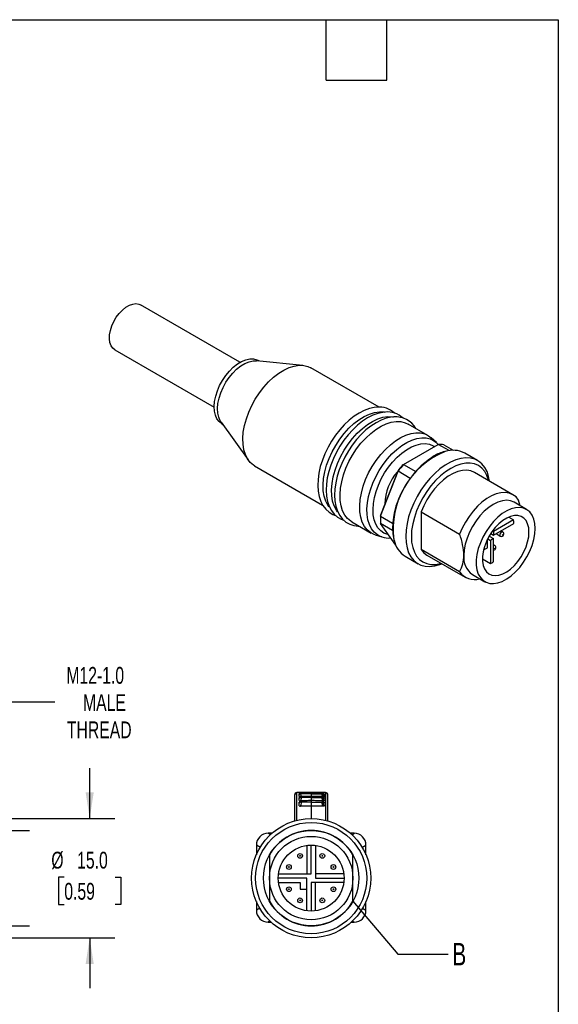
# Model space of a CAD drawing. Header units: millimetres. Extents: x 6 to 273, y 6 to 210.
# Tile 8 of 8: x 205 to 273, y 86 to 210. Entities that reach past the tile are written whole.
import ezdxf

# ---------------------------------------------------------------- set-up
doc = ezdxf.new("R2010")
doc.units = ezdxf.units.MM
doc.linetypes.add('SLD-Solid', pattern=[0])
doc.layers.add('DIMENSIONS', color=140, linetype='SLD-Solid', lineweight=25)
doc.layers.add('TEXT', color=140, linetype='SLD-Solid', lineweight=25)
doc.styles.add('SLDTEXTSTYLE0', font='TXT', dxfattribs={"width": 0.7})
doc.dimstyles.new('SLDDIMSTYLE1', dxfattribs={"dimtxt": 2.158008, "dimasz": 3.302, "dimexe": 0, "dimexo": 0.0625, "dimgap": 0.539502, "dimtad": 0, "dimtih": 1, "dimtoh": 1, "dimdec": 1, "dimrnd": 1e-09, "dimzin": 12, "dimdsep": 46, "dimtxsty": 'SLDTEXTSTYLE0', "dimsah": 1, "dimcen": 0.09, "dimadec": 0, "dimazin": 3, "dimtfac": 1, "dimtdec": 1, "dimtofl": 0, "dimtmove": 0, "dimatfit": 3, "dimfxl": 0, "dimfrac": 2, "dimtolj": 1, "dimtzin": 12, "dimarcsym": 0})
doc.dimstyles.new('SLDDIMSTYLE2', dxfattribs={"dimtxt": 2.158008, "dimasz": 3.302, "dimexe": 0, "dimexo": 0.0625, "dimgap": 0.539502, "dimtad": 0, "dimtih": 1, "dimtoh": 1, "dimdec": 1, "dimrnd": 1e-09, "dimzin": 4, "dimdsep": 46, "dimtxsty": 'SLDTEXTSTYLE0', "dimsah": 1, "dimcen": 0.09, "dimadec": 0, "dimazin": 1, "dimtfac": 1, "dimtdec": 1, "dimtmove": 0, "dimatfit": 0, "dimfxl": 0, "dimfrac": 2, "dimtolj": 1, "dimtzin": 12, "dimarcsym": 0})
doc.dimstyles.new('SLDDIMSTYLE3', dxfattribs={"dimtxt": 0.18, "dimasz": 3.302, "dimexe": 0, "dimexo": 0.0625, "dimgap": 0, "dimtad": 0, "dimtih": 1, "dimtoh": 1, "dimdec": 0, "dimrnd": 1e-09, "dimzin": 0, "dimdsep": 46, "dimtxsty": 'Standard', "dimblk1": 'NONE', "dimblk2": 'NONE', "dimsah": 1, "dimcen": 0.09, "dimadec": 0, "dimazin": 0, "dimtfac": 3.302, "dimtdec": 0, "dimtofl": 0, "dimtmove": 0, "dimatfit": 3, "dimldrblk": 'NONE', "dimfxl": 0, "dimfrac": 2, "dimtolj": 1, "dimtzin": 0, "dimarcsym": 0})

# ---------------------------------------------------------------- blocks, each defined once
blk = doc.blocks.new('_D_3')
at = {"layer": 'DIMENSIONS'}
for p, q in [((209.67, 123.65), (203.32, 123.65)), ((203.32, 123.65), (203.32, 107.51)), ((194.14, 107.51), (206.49, 107.51)), ((203.32, 107.51), (203.32, 95.51)), ((194.14, 95.51), (206.49, 95.51))]:
    blk.add_line(p, q, dxfattribs=at)
for points in [[(203.32, 107.51), (202.81, 104.21), (203.82, 104.21)], [(203.32, 95.51), (203.82, 98.81), (202.81, 98.81)]]:
    blk.add_solid(points, dxfattribs=at)
at = {"layer": 'DIMENSIONS', "char_height": 2.117, "attachment_point": 1, "style": 'SLDTEXTSTYLE0'}
for s, insert in [('M12-1.0', (211.12, 128.09)), ('MALE', (213.22, 124.66)), ('THREAD', (211.19, 121.23))]:
    blk.add_mtext(s, dxfattribs=dict(at, insert=insert))
blk = doc.blocks.new('_D_4')
at = {"layer": 'DIMENSIONS'}
for p, q in [((214.06, 109.01), (214.06, 115.36)), ((186.79, 109.01), (195.05, 109.01)), ((196.58, 109.01), (202.55, 109.01)), ((204.08, 109.01), (217.24, 109.01)), ((210.86, 101.62), (210.13, 101.62)), ((210.13, 101.62), (210.13, 98.19)), ((217.27, 101.62), (217.99, 101.62)), ((217.99, 101.62), (217.99, 98.19)), ((210.13, 98.19), (210.86, 98.19)), ((217.99, 98.19), (217.27, 98.19)), ((186.79, 94.01), (217.24, 94.01)), ((214.06, 94.01), (214.06, 87.66))]:
    blk.add_line(p, q, dxfattribs=at)
for points in [[(214.06, 109.01), (214.57, 112.31), (213.55, 112.31)], [(214.06, 94.01), (213.55, 90.71), (214.57, 90.71)]]:
    blk.add_solid(points, dxfattribs=at)
at = {"layer": 'DIMENSIONS', "char_height": 2.117, "attachment_point": 1, "style": 'SLDTEXTSTYLE0'}
for s, insert in [('%%c', (209.23, 104.83)), ('15.0', (212.48, 104.83)), ('0.59', (210.86, 100.91))]:
    blk.add_mtext(s, dxfattribs=dict(at, insert=insert))
blk = doc.blocks.new('_None')

msp = doc.modelspace()

# ---------------------------------------------------------------- linework, layer by layer
for p, q in [((232.98, 166.43), (220.46, 173.65)), ((217.21, 168.02), (229.73, 160.8)), ((240.89, 166.04), (235.05, 166.62)), ((235.41, 166.58), (235.28, 166.66)), ((250.49, 160.77), (241.91, 165.72)), ((230.6, 158.91), (234.02, 154.14)), ((230.68, 158.69), (230.81, 158.62)), ((256.61, 157.23), (254.14, 158.66)), ((257.7, 156.32), (257.03, 156.93)), ((257.7, 156.32), (257.76, 156.26)), ((257.9, 156.12), (257.77, 156.24)), ((253.56, 153.57), (257.94, 156.1)), ((259.31, 155.31), (257.94, 156.1)), ((258.64, 156.04), (259.82, 155.36)), ((262.89, 154.07), (261.27, 155.01)), ((234.81, 153.42), (243.38, 148.47)), ((252.83, 152.74), (250.67, 147.18)), ((250.68, 147.06), (252.87, 152.71)), ((254.41, 151.81), (252.87, 152.71)), ((253.56, 153.57), (255.1, 152.68)), ((267.34, 149.77), (262.5, 152.56)), ((269.05, 147.91), (267.5, 148.81)), ((268.26, 148.37), (268.05, 149.09)), ((255.79, 147.6), (260.63, 144.8)), ((255.79, 147.6), (255.79, 142.85)), ((247.04, 146.36), (249.51, 144.93)), ((250.66, 146.75), (250.66, 146.59)), ((250.68, 147.06), (252.19, 146.19)), ((267.43, 146.6), (264.91, 145.14)), ((266.82, 146.95), (267.43, 146.6)), ((252.17, 145.28), (250.68, 146.14)), ((252.58, 143.43), (250.68, 146.14)), ((264.78, 145.22), (264.91, 145.14)), ((264.91, 144.69), (267.45, 146.16)), ((264.91, 145.14), (264.91, 144.69)), ((266.05, 145.08), (265.81, 145.21)), ((249.98, 144.73), (250.85, 144.45)), ((264.13, 143.1), (264.13, 144.15)), ((264.17, 144.22), (264.52, 144.02)), ((264.35, 144.56), (264.91, 144.24)), ((264.91, 144.24), (264.52, 144.02)), ((264.52, 144.02), (264.52, 141.08)), ((264.56, 144.9), (264.91, 144.69)), ((264.91, 141.33), (264.91, 144.24)), ((265.21, 144.87), (265.75, 144.56)), ((260.63, 140.06), (255.79, 142.85)), ((263.64, 142.82), (264.13, 143.1)), ((265.06, 143.36), (264.91, 143.45)), ((253.77, 142.01), (255.39, 141.08)), ((256.5, 142.17), (261.34, 139.37)), ((264.52, 141.08), (263.49, 141.67)), ((262.25, 139.72), (263.8, 138.82)), ((239.84, 111.98), (239.84, 108.71)), ((240.14, 108.79), (240.14, 112.28)), ((241.95, 112.3), (240.34, 112.29)), ((240.34, 112.29), (241.94, 112.3)), ((240.44, 111.96), (240.44, 112.11)), ((240.44, 111.8), (240.44, 111.96)), ((240.44, 111.52), (240.44, 111.65)), ((240.7, 112.11), (240.49, 112.11)), ((240.69, 111.66), (240.52, 111.66)), ((241.94, 111.66), (240.69, 111.66)), ((241.94, 112.11), (240.7, 112.11)), ((243.55, 112.29), (241.94, 112.3)), ((241.94, 112.3), (241.94, 112.11)), ((241.94, 112.3), (243.55, 112.29)), ((241.94, 112.11), (241.94, 111.8)), ((241.94, 112.11), (243.31, 112.11)), ((241.94, 111.8), (241.94, 111.66)), ((241.94, 111.66), (241.94, 111.26)), ((241.94, 111.66), (243.32, 111.66)), ((243.31, 112.11), (243.31, 112.11)), ((243.34, 111.66), (243.32, 111.66)), ((243.44, 112.11), (243.36, 112.11)), ((243.44, 111.66), (243.39, 111.66)), ((243.51, 111.59), (243.5, 111.6)), ((243.67, 111.56), (243.55, 111.65)), ((243.75, 112.28), (243.75, 108.79)), ((244.04, 108.71), (244.04, 111.98)), ((240.44, 110.96), (240.44, 111.06)), ((240.67, 111.08), (240.55, 111.08)), ((241.94, 111.08), (240.67, 111.08)), ((241.94, 111.26), (241.94, 111.08)), ((241.94, 111.08), (241.94, 110.58)), ((241.94, 111.08), (243.34, 111.08)), ((241.94, 110.58), (241.94, 109.01)), ((243.37, 111.08), (243.34, 111.08)), ((243.44, 111.08), (243.37, 111.08)), ((243.51, 111.03), (243.5, 111.05)), ((237.02, 107.17), (236.53, 107.16)), ((236.8, 106.94), (236.53, 107.16)), ((247.36, 107.16), (246.87, 107.17)), ((247.09, 106.95), (247.36, 107.16)), ((235.04, 105.66), (235.04, 104.45)), ((235.57, 105.37), (235.04, 105.66)), ((241.39, 105.62), (241.39, 102.06)), ((241.94, 102.06), (241.94, 105.66)), ((242.49, 105.62), (242.49, 102.06)), ((248.33, 105.38), (248.84, 105.66)), ((248.84, 104.45), (248.84, 105.66)), ((236.69, 104.42), (236.69, 101.51)), ((247.19, 101.51), (247.19, 104.42)), ((237.83, 102.06), (241.39, 102.06)), ((241.39, 102.06), (241.94, 102.06)), ((242.49, 102.06), (242.49, 101.51)), ((246.06, 102.06), (242.49, 102.06)), ((236.69, 101.51), (236.69, 98.61)), ((241.39, 101.51), (237.79, 101.51)), ((237.83, 100.96), (240.54, 100.96)), ((240.54, 100.96), (240.54, 100.11)), ((241.39, 100.11), (241.39, 101.51)), ((241.94, 100.96), (241.94, 97.36)), ((242.49, 100.96), (241.94, 100.96)), ((242.49, 101.51), (246.09, 101.51)), ((242.49, 97.4), (242.49, 100.96)), ((246.06, 100.96), (242.49, 100.96)), ((247.19, 98.61), (247.19, 101.51)), ((240.54, 100.11), (241.39, 100.11)), ((241.39, 97.4), (241.39, 100.11)), ((235.04, 98.57), (235.04, 97.46)), ((248.84, 97.46), (248.84, 98.57)), ((235.49, 97.73), (235.04, 97.46)), ((248.4, 97.73), (248.84, 97.46)), ((236.73, 96.14), (236.53, 95.96)), ((236.53, 95.96), (236.9, 95.96)), ((246.98, 95.96), (247.36, 95.96)), ((247.16, 96.13), (247.36, 95.96))]:
    msp.add_line(p, q)
at = {"flags": 128}
for points in [[(217.21, 168.02), (216.97, 168.21), (216.75, 168.52), (216.61, 168.91), (216.54, 169.37), (216.56, 169.89), (216.66, 170.44), (216.84, 171), (217.09, 171.56), (217.41, 172.09), (217.78, 172.58), (218.18, 173), (218.61, 173.35), (219.05, 173.6), (219.47, 173.76), (219.88, 173.81), (220.25, 173.75), (220.46, 173.65)], [(230.68, 158.69), (230.68, 158.69), (230.34, 158.96), (230.07, 159.32), (229.88, 159.76), (229.76, 160.29), (229.73, 160.87), (229.78, 161.5), (229.92, 162.17), (230.13, 162.84), (230.42, 163.51), (230.78, 164.16), (231.19, 164.77), (231.65, 165.33), (232.14, 165.82), (232.65, 166.22), (233.18, 166.54), (233.7, 166.75), (234.2, 166.86), (234.66, 166.86), (235.09, 166.75), (235.28, 166.66)], [(230.6, 158.91), (230.5, 159.07), (230.3, 159.52), (230.19, 160.04), (230.15, 160.63), (230.21, 161.26), (230.34, 161.92), (230.56, 162.6), (230.85, 163.27), (231.2, 163.92), (231.61, 164.53), (232.07, 165.08), (232.56, 165.57), (233.08, 165.98), (233.6, 166.29), (234.12, 166.51), (234.62, 166.62), (235.05, 166.62)], [(234.81, 153.42), (234.7, 153.49), (234.28, 153.83), (233.93, 154.27), (233.66, 154.81), (233.47, 155.42), (233.36, 156.11), (233.34, 156.85), (233.4, 157.64), (233.55, 158.47), (233.78, 159.31), (234.09, 160.16), (234.47, 160.99), (234.91, 161.81), (235.42, 162.58), (235.98, 163.31), (236.58, 163.97), (237.2, 164.55), (237.85, 165.05), (238.51, 165.45), (239.16, 165.76), (239.8, 165.96), (240.42, 166.05), (241, 166.03), (241.53, 165.9), (241.91, 165.72)], [(250.22, 160.77), (249.89, 160.74), (249.27, 160.6), (248.63, 160.37), (247.99, 160.04), (247.34, 159.63), (246.72, 159.13), (246.11, 158.56), (245.53, 157.93), (244.99, 157.24), (244.5, 156.5), (244.06, 155.73), (243.67, 154.93), (243.35, 154.12), (243.09, 153.3), (242.91, 152.49), (242.8, 151.7), (242.76, 150.94), (242.81, 150.22), (242.94, 149.54), (243.14, 148.93), (243.42, 148.39), (243.78, 147.93), (244.2, 147.56), (244.67, 147.28), (245.01, 147.16)], [(244.19, 148.23), (244.05, 148.44), (243.77, 148.97), (243.58, 149.58), (243.47, 150.27), (243.45, 151.01), (243.51, 151.8), (243.66, 152.63), (243.89, 153.47), (244.2, 154.32), (244.58, 155.16), (245.03, 155.97), (245.53, 156.74), (246.09, 157.47), (246.69, 158.13), (247.31, 158.71), (247.96, 159.21), (248.62, 159.62), (249.27, 159.92), (249.91, 160.12), (250.53, 160.21), (251.11, 160.19), (251.23, 160.17)], [(251.28, 160.16), (250.95, 160.13), (250.33, 159.99), (249.69, 159.76), (249.05, 159.43), (248.4, 159.01), (247.78, 158.52), (247.17, 157.95), (246.59, 157.31), (246.05, 156.62), (245.56, 155.89), (245.12, 155.11), (244.73, 154.32), (244.41, 153.5), (244.15, 152.69), (243.97, 151.88), (243.86, 151.09), (243.82, 150.33), (243.87, 149.6), (244, 148.93), (244.2, 148.32), (244.49, 147.77), (244.84, 147.31), (245.26, 146.95), (245.73, 146.67), (246.07, 146.55)], [(245.25, 147.62), (245.11, 147.82), (244.83, 148.36), (244.64, 148.97), (244.53, 149.66), (244.51, 150.4), (244.57, 151.19), (244.72, 152.02), (244.95, 152.86), (245.26, 153.71), (245.64, 154.54), (246.09, 155.36), (246.59, 156.13), (247.15, 156.86), (247.75, 157.52), (248.38, 158.1), (249.02, 158.6), (249.68, 159), (250.33, 159.31), (250.97, 159.51), (251.59, 159.6), (252.17, 159.58), (252.3, 159.56)], [(252.34, 159.55), (252.01, 159.52), (251.39, 159.38), (250.75, 159.14), (250.11, 158.82), (249.47, 158.4), (248.84, 157.91), (248.23, 157.34), (247.65, 156.7), (247.11, 156.01), (246.62, 155.28), (246.18, 154.5), (245.79, 153.7), (245.47, 152.89), (245.21, 152.08), (245.03, 151.27), (244.92, 150.48), (244.89, 149.71), (244.93, 148.99), (245.06, 148.32), (245.26, 147.7), (245.55, 147.16), (245.9, 146.7), (246.32, 146.33), (246.79, 146.06), (247.3, 145.88), (247.85, 145.8), (248.01, 145.8)], [(247.04, 146.36), (246.93, 146.43), (246.52, 146.77), (246.17, 147.21), (245.89, 147.74), (245.7, 148.36), (245.59, 149.04), (245.57, 149.79), (245.63, 150.58), (245.78, 151.4), (246.01, 152.25), (246.32, 153.09), (246.7, 153.93), (247.15, 154.74), (247.65, 155.52), (248.21, 156.24), (248.81, 156.9), (249.44, 157.49), (250.08, 157.99), (250.74, 158.39), (251.39, 158.7), (252.03, 158.9), (252.65, 158.99), (253.23, 158.97), (253.76, 158.83), (254.14, 158.66)], [(249.98, 144.73), (249.89, 144.76), (249.41, 145), (248.99, 145.34), (248.64, 145.78), (248.37, 146.32), (248.18, 146.93), (248.07, 147.62), (248.05, 148.36), (248.11, 149.15), (248.26, 149.97), (248.49, 150.82), (248.79, 151.67), (249.17, 152.5), (249.62, 153.32), (250.13, 154.09), (250.69, 154.81), (251.28, 155.47), (251.91, 156.06), (252.56, 156.56), (253.22, 156.96), (253.87, 157.27), (254.51, 157.47), (255.12, 157.56), (255.7, 157.54), (256.24, 157.41), (256.72, 157.17), (257.03, 156.93)], [(250.85, 144.45), (250.76, 144.48), (250.29, 144.71), (249.88, 145.05), (249.54, 145.48), (249.28, 146), (249.09, 146.59), (248.99, 147.26), (248.96, 147.98), (249.02, 148.75), (249.17, 149.55), (249.39, 150.37), (249.69, 151.2), (250.06, 152.01), (250.5, 152.8), (250.99, 153.56), (251.53, 154.26), (252.11, 154.9), (252.72, 155.47), (253.35, 155.96), (253.99, 156.35), (254.63, 156.65), (255.25, 156.84), (255.85, 156.93), (256.41, 156.91), (256.93, 156.78), (257.4, 156.55), (257.7, 156.32)], [(251.67, 144.72), (251.57, 144.74), (251.1, 144.92), (250.69, 145.21), (250.35, 145.59), (250.08, 146.06), (249.88, 146.61), (249.76, 147.24), (249.73, 147.92), (249.78, 148.65), (249.91, 149.41), (250.12, 150.19), (250.41, 150.98), (250.77, 151.76), (251.19, 152.51), (251.67, 153.22), (252.19, 153.88), (252.75, 154.48), (253.34, 155), (253.95, 155.43), (254.56, 155.78), (255.16, 156.02), (255.75, 156.16), (256.3, 156.19), (256.82, 156.12), (257.29, 155.93), (257.46, 155.83)], [(264.39, 151.47), (264.28, 152.06), (264.08, 152.67), (263.79, 153.2), (263.44, 153.65), (263.01, 153.99), (262.53, 154.24), (261.99, 154.38), (261.4, 154.42), (260.78, 154.34), (260.14, 154.16), (259.48, 153.88), (258.81, 153.49), (258.15, 153.01), (257.51, 152.45), (256.89, 151.81), (256.3, 151.1), (255.76, 150.34), (255.28, 149.53), (254.85, 148.69), (254.5, 147.84), (254.21, 146.98), (254.01, 146.13), (253.88, 145.3), (253.84, 144.51), (253.88, 143.77), (254.01, 143.08), (254.21, 142.47), (254.5, 141.94), (254.85, 141.49), (255.28, 141.15), (255.76, 140.9), (256.3, 140.76), (256.89, 140.73), (257.51, 140.8), (258.15, 140.98), (258.4, 141.08)], [(264.3, 151.52), (264.28, 151.61), (264.07, 152.19), (263.78, 152.7), (263.43, 153.11), (263, 153.43), (262.51, 153.64), (261.97, 153.75), (261.39, 153.74), (260.78, 153.63), (260.14, 153.41), (259.5, 153.08), (258.85, 152.66), (258.22, 152.15), (257.6, 151.55), (257.02, 150.89), (256.49, 150.16), (256, 149.39), (255.57, 148.58), (255.21, 147.75), (254.93, 146.91), (254.72, 146.09), (254.59, 145.28), (254.55, 144.51), (254.59, 143.79), (254.72, 143.13), (254.93, 142.54), (255.21, 142.03), (255.57, 141.62), (256, 141.3), (256.49, 141.09), (257.02, 140.99), (257.6, 140.99), (258.22, 141.11), (258.3, 141.13)], [(252.87, 152.71), (252.85, 152.72), (252.83, 152.74)], [(253.45, 153.51), (253.51, 153.55), (253.56, 153.57)], [(262.5, 152.56), (262.49, 152.57), (262.03, 152.76), (261.52, 152.84), (260.97, 152.81), (260.4, 152.67), (259.8, 152.43), (259.2, 152.08), (258.6, 151.64), (258.02, 151.11), (257.47, 150.5), (256.97, 149.84), (256.51, 149.12), (256.11, 148.37), (255.79, 147.6)], [(268.05, 149.09), (267.73, 149.48), (267.33, 149.77), (266.87, 149.96), (266.37, 150.04), (265.82, 150.02), (265.24, 149.88), (264.64, 149.63), (264.04, 149.28), (263.44, 148.84), (262.87, 148.31), (262.32, 147.71), (261.81, 147.04), (261.35, 146.32), (260.96, 145.57), (260.63, 144.8)], [(267.5, 148.81), (267.05, 148.99), (266.56, 149.06), (266.02, 149), (265.45, 148.83), (264.87, 148.55), (264.29, 148.16), (263.73, 147.68), (263.19, 147.11), (262.69, 146.47), (262.25, 145.78), (261.87, 145.05), (261.56, 144.3), (261.34, 143.55), (261.21, 142.82), (261.16, 142.12)], [(270.14, 145.51), (270.1, 146.14), (269.97, 146.7), (269.75, 147.19), (269.46, 147.59), (269.1, 147.88), (268.68, 148.07), (268.2, 148.16), (267.68, 148.13), (267.13, 147.98), (266.57, 147.73), (266, 147.38), (265.44, 146.93), (264.91, 146.4), (264.41, 145.8), (263.96, 145.14), (263.56, 144.44), (263.24, 143.72), (262.98, 142.98), (262.81, 142.26), (262.73, 141.56), (262.73, 140.9), (262.81, 140.3), (262.98, 139.78), (263.24, 139.33), (263.56, 138.99), (263.96, 138.74), (264.41, 138.6), (264.91, 138.58), (265.44, 138.66), (266, 138.86), (266.57, 139.16), (267.13, 139.57), (267.68, 140.06), (268.2, 140.62), (268.68, 141.26), (269.1, 141.94), (269.46, 142.65), (269.75, 143.38), (269.97, 144.12), (270.1, 144.83), (270.14, 145.51)], [(250.67, 147.18), (250.67, 147.11), (250.68, 147.06)], [(269.36, 145.06), (269.32, 145.61), (269.19, 146.09), (268.99, 146.5), (268.71, 146.81), (268.37, 147.03), (267.97, 147.14), (267.52, 147.14), (267.05, 147.04), (266.55, 146.82), (266.06, 146.51), (265.57, 146.11), (265.11, 145.63), (264.68, 145.08), (264.31, 144.49), (264, 143.86), (263.75, 143.22), (263.59, 142.58), (263.5, 141.97), (263.5, 141.39), (263.59, 140.87), (263.75, 140.43), (264, 140.07), (264.31, 139.8), (264.68, 139.63), (265.11, 139.58), (265.57, 139.63), (266.06, 139.79), (266.55, 140.05), (267.05, 140.41), (267.52, 140.85), (267.97, 141.37), (268.37, 141.94), (268.71, 142.56), (268.99, 143.19), (269.19, 143.83), (269.32, 144.46), (269.36, 145.06)], [(266.05, 145.07), (266.05, 145.08), (265.98, 145.09), (265.9, 145.06), (265.82, 144.99), (265.75, 144.9), (265.7, 144.8), (265.69, 144.69), (265.7, 144.61), (265.75, 144.56)], [(266.02, 144.56), (266.09, 144.61), (266.15, 144.7), (266.18, 144.8), (266.18, 144.9), (266.14, 144.99), (266.08, 145.06), (266.05, 145.07)], [(266.11, 144.73), (266.11, 144.72), (266.1, 144.7), (266.09, 144.68), (266.07, 144.67), (266.06, 144.67), (266.05, 144.67), (266.04, 144.68), (266.04, 144.69), (266.04, 144.71), (266.05, 144.73), (266.06, 144.74), (266.07, 144.75), (266.09, 144.76), (266.1, 144.76), (266.11, 144.75), (266.11, 144.73)], [(255.79, 142.85), (256.11, 142.46), (256.5, 142.17)], [(265.06, 143.36), (265.06, 143.36), (264.99, 143.37), (264.91, 143.35)], [(265.12, 143.02), (265.12, 143), (265.11, 142.98), (265.1, 142.97), (265.08, 142.96), (265.07, 142.95), (265.06, 142.96), (265.05, 142.96), (265.05, 142.98), (265.05, 143), (265.06, 143.01), (265.07, 143.03), (265.08, 143.04), (265.1, 143.04), (265.11, 143.04), (265.12, 143.03), (265.12, 143.02)], [(240.34, 112.28), (240.34, 112.28), (240.34, 112.29)], [(241.94, 111.8), (241.77, 111.79), (241.61, 111.79), (241.44, 111.79), (241.27, 111.79), (241.1, 111.79), (240.93, 111.78), (240.76, 111.78), (240.59, 111.78)], [(240.59, 111.24), (240.67, 111.38), (240.71, 111.54), (240.71, 111.63), (240.69, 111.66)], [(243.42, 111.78), (243.24, 111.78), (243.05, 111.78), (242.87, 111.79), (242.68, 111.79), (242.5, 111.79), (242.31, 111.79), (242.13, 111.79), (241.94, 111.8)], [(243.32, 111.66), (243.3, 111.63), (243.3, 111.54), (243.34, 111.37), (243.38, 111.3), (243.42, 111.24)], [(243.51, 112.03), (243.41, 112.09), (243.31, 112.11)], [(243.31, 112.11), (243.42, 112.09), (243.51, 112.04)], [(243.51, 111.59), (243.42, 111.64), (243.32, 111.66)], [(243.34, 111.66), (243.42, 111.64), (243.5, 111.6)], [(243.44, 111.66), (243.5, 111.65), (243.55, 111.65)], [(243.51, 112.04), (243.49, 112.08), (243.48, 112.1), (243.47, 112.11), (243.46, 112.11), (243.46, 112.11), (243.47, 112.11), (243.47, 112.11), (243.47, 112.11), (243.47, 112.11), (243.48, 112.11), (243.5, 112.11)], [(243.5, 111.6), (243.49, 111.64), (243.48, 111.65), (243.48, 111.65), (243.48, 111.65), (243.48, 111.65), (243.49, 111.65), (243.49, 111.65), (243.51, 111.65), (243.55, 111.65)], [(243.67, 111.56), (243.58, 111.57), (243.5, 111.6)], [(243.63, 111.27), (243.59, 111.26), (243.55, 111.27), (243.53, 111.27), (243.52, 111.28), (243.51, 111.29), (243.5, 111.3), (243.5, 111.43), (243.51, 111.59)], [(243.51, 112.03), (243.51, 112.04), (243.51, 112.04)], [(243.7, 111.97), (243.6, 111.99), (243.51, 112.04)], [(243.63, 111.8), (243.56, 111.8), (243.54, 111.8), (243.53, 111.81), (243.52, 111.81), (243.52, 111.81), (243.51, 111.82), (243.51, 111.92), (243.51, 112.03)], [(244.03, 111.98), (244.02, 112.05), (243.99, 112.11), (243.95, 112.16), (243.89, 112.21), (243.73, 112.26), (243.64, 112.27), (243.55, 112.28)], [(243.63, 111.8), (243.71, 111.89), (243.7, 111.97)], [(243.63, 111.27), (243.68, 111.33), (243.71, 111.42), (243.67, 111.56)], [(240.44, 111.27), (240.44, 111.27), (240.44, 111.27), (240.44, 111.28), (240.44, 111.28), (240.44, 111.3), (240.44, 111.32), (240.44, 111.36), (240.44, 111.42), (240.44, 111.47), (240.44, 111.52)], [(240.44, 110.6), (240.44, 110.6), (240.44, 110.6), (240.44, 110.6), (240.44, 110.6), (240.44, 110.6), (240.44, 110.6), (240.44, 110.61), (240.44, 110.62), (240.44, 110.64), (240.44, 110.67), (240.44, 110.72), (240.44, 110.81), (240.44, 110.89), (240.44, 110.96)], [(241.94, 111.26), (241.77, 111.26), (241.61, 111.26), (241.44, 111.25), (241.27, 111.25), (241.1, 111.25), (240.93, 111.25), (240.76, 111.24), (240.59, 111.24)], [(240.59, 110.56), (240.65, 110.66), (240.69, 110.77), (240.71, 110.94), (240.71, 111.05), (240.67, 111.08)], [(241.94, 110.58), (241.77, 110.58), (241.61, 110.58), (241.44, 110.57), (241.27, 110.57), (241.1, 110.57), (240.93, 110.57), (240.76, 110.57), (240.59, 110.56)], [(243.42, 111.24), (243.24, 111.24), (243.05, 111.25), (242.87, 111.25), (242.68, 111.25), (242.5, 111.25), (242.31, 111.26), (242.13, 111.26), (241.94, 111.26)], [(243.42, 110.56), (243.24, 110.56), (243.05, 110.57), (242.87, 110.57), (242.68, 110.57), (242.5, 110.57), (242.31, 110.58), (242.13, 110.58), (241.94, 110.58)], [(243.34, 111.08), (243.3, 111.05), (243.29, 110.94), (243.33, 110.73), (243.37, 110.63), (243.42, 110.56)], [(243.51, 111.03), (243.43, 111.07), (243.34, 111.08)], [(243.37, 111.08), (243.44, 111.07), (243.5, 111.05)], [(243.63, 111.27), (243.51, 111.25), (243.42, 111.24)], [(243.63, 110.59), (243.53, 110.57), (243.42, 110.56)], [(243.5, 111.05), (243.49, 111.06), (243.49, 111.07), (243.49, 111.07), (243.5, 111.07), (243.51, 111.07), (243.51, 111.07), (243.54, 111.07), (243.59, 111.06)], [(243.63, 111.03), (243.56, 111.03), (243.5, 111.05)], [(243.63, 110.59), (243.59, 110.59), (243.56, 110.59), (243.54, 110.6), (243.53, 110.6), (243.52, 110.61), (243.51, 110.63), (243.5, 110.81), (243.51, 111.03)], [(243.63, 111.03), (243.61, 111.05), (243.59, 111.06)]]:
    msp.add_lwpolyline(points, dxfattribs=at)
for centre, radius in [((241.94, 101.51), 7.5), ((241.94, 101.51), 7), ((241.94, 101.51), 5.25), ((241.94, 101.51), 4.15), ((240.54, 104.31), 0.3), ((240.54, 104.31), 0.05), ((243.34, 104.31), 0.3), ((243.34, 104.31), 0.05), ((239.14, 102.91), 0.3), ((239.14, 102.91), 0.05), ((244.74, 102.91), 0.3), ((244.74, 102.91), 0.05), ((239.14, 100.11), 0.3), ((244.74, 100.11), 0.3), ((239.14, 100.11), 0.05), ((244.74, 100.11), 0.05), ((240.54, 98.71), 0.3), ((240.54, 98.71), 0.05), ((243.34, 98.71), 0.3), ((243.34, 98.71), 0.05)]:
    msp.add_circle(centre, radius)
for centre, radius, start, end in [((250.51, 158.01), 2.78, 46.7242, 95.8679), ((251.57, 157.4), 2.78, 46.7242, 95.8679), ((252.59, 156.64), 2.92, 29.86, 94.7901), ((262.8, 145.46), 10.53, 112.2951, 187.6359), ((260.35, 149.64), 5.8, 106.3027, 120.3627), ((258.03, 153.2), 2.9, 77.9831, 91.7978), ((259.81, 152.18), 3.18, 62.7876, 108.3483), ((263.35, 145.26), 11.1, 122.2806, 156.857), ((257.49, 148.5), 6.27, 138.5732, 179.0155), ((261.95, 146.05), 11.31, 138.6912, 143.7196), ((262.27, 145.86), 11.63, 138.4687, 143.9421), ((260.73, 145.69), 8.54, 152.6274, 190.4896), ((257.62, 146.75), 6.96, 176.4939, 179.9691), ((257.44, 146.6), 6.78, 176.0789, 183.9211), ((263.92, 146.17), 3.53, 359.8793, 6.9448), ((251.68, 146.64), 2.33, 249.1522, 276.6483), ((255.49, 144.69), 3.18, 191.4068, 237.2726), ((252.38, 141.77), 8.79, 2.2662, 20.1368), ((265.88, 144.77), 0.251, 237.1823, 303.6363), ((264.9, 143.11), 0.296, 271.676, 57.9864), ((257.01, 142.09), 4.15, 330.7063, 0.4962), ((263.72, 141.83), 2.58, 173.5491, 235.1388), ((262.36, 144.8), 4.3, 300.0963, 306.2849), ((262.49, 141.36), 2.27, 214.9206, 287.2507), ((240.14, 111.98), 0.3, 90.4685, 179.9692), ((240.26, 111.87), 0.425, 79.6397, 164.3402), ((240.3, 111.16), 1.13, 87.8994, 97.9468), ((240.48, 111.96), 0.154, 85.46, 102.4127), ((240.7, 111.81), 0.298, 90.1593, 151.0096), ((240.55, 112.05), 0.268, 246.9042, 279.4224), ((240.5, 111.52), 0.145, 81.3188, 113.5631), ((240.69, 111.36), 0.297, 90.6889, 146.5836), ((240.35, 112.05), 0.357, 312.1748, 10.4411), ((243.64, 112.04), 0.339, 168.0151, 229.9369), ((243.43, 112.89), 1.11, 269.4238, 280.147), ((243.44, 111.59), 0.524, 83.7358, 90.112), ((243.45, 111.82), 0.295, 31.2373, 78.8852), ((243.59, 111.16), 1.13, 82.0532, 92.1006), ((243.74, 111.98), 0.3, 0.0308, 89.5315), ((240.55, 111.44), 0.205, 238.6139, 281.6853), ((240.52, 110.94), 0.146, 78.2111, 122.371), ((240.67, 110.8), 0.282, 90.4699, 144.3881), ((240.56, 110.75), 0.186, 232.8215, 281.8699), ((243.44, 110.49), 0.592, 75.1741, 89.8366), ((243.4, 110.82), 0.317, 315.8862, 43.3964), ((236.54, 105.66), 1.5, 90.5298, 180), ((241.94, 101.51), 6, 28.955, 151.045), ((247.34, 105.66), 1.5, 0, 89.4702), ((241.94, 101.51), 6, 208.955, 331.045), ((236.54, 97.46), 1.5, 180, 269.4702), ((247.34, 97.46), 1.5, 270.5298, 0)]:
    msp.add_arc(centre, radius, start, end)
at = {"layer": 'TEXT'}
for p, q in [((6.35, 209.55), (273.05, 209.55)), ((243.84, 201.93), (243.84, 209.55)), ((251.46, 201.93), (251.46, 209.55)), ((273.05, 209.55), (273.05, 6.35)), ((243.84, 201.93), (251.46, 201.93))]:
    msp.add_line(p, q, dxfattribs=at)
msp.add_circle((241.94, 101.51), 6, dxfattribs=at)

# ---------------------------------------------------------------- texts
at = {"layer": 'TEXT', "insert": (259.7, 93.35), "char_height": 2.82, "attachment_point": 1, "style": 'SLDTEXTSTYLE0'}
msp.add_mtext('B', dxfattribs=at)

# ---------------------------------------------------------------- dimensions: what is measured, and where the dimension line sits
at = {"layer": 'DIMENSIONS'}
for base, p1, p2, text, dimstyle, picture, middle in [((203.32, 95.51), (192.87, 107.51), (192.87, 95.51), 'M12-1.0\\PMALE\\PTHREAD', 'SLDDIMSTYLE1', '_D_3', (203.32, 123.65)), ((214.06, 94.01), (185.52, 109.01), (185.52, 94.01), '%%c<>', 'SLDDIMSTYLE2', '_D_4', (214.06, 101.62))]:
    dim = msp.add_linear_dim(base=base, p1=p1, p2=p2, angle=90, text=text, dimstyle=dimstyle, dxfattribs=at)
    dim.commit()
    dim.dimension.update_dxf_attribs({"geometry": picture, "text_midpoint": middle, "dimtype": 160})

# ---------------------------------------------------------------- leaders
at = {"layer": 'TEXT', "has_arrowhead": 0}
msp.add_leader([(247.19, 98.6), (252.85, 91.94), (259.2, 91.94)], dimstyle='SLDDIMSTYLE3', dxfattribs=at)

doc.saveas('drawing.dxf')
